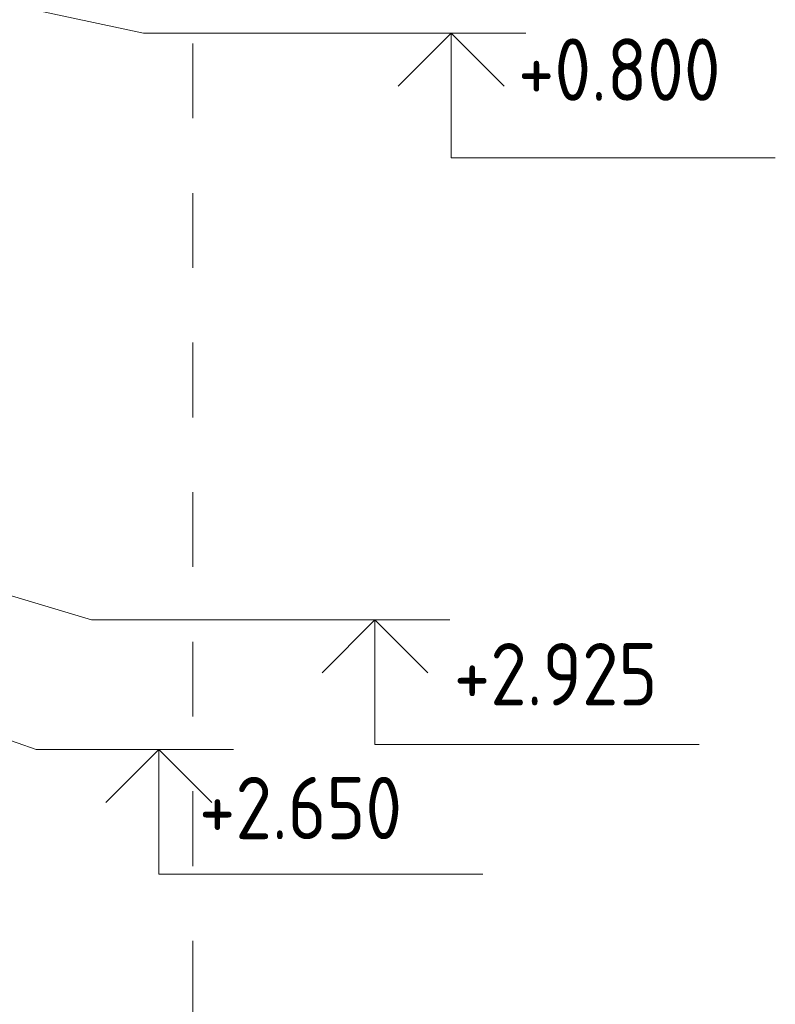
# Model space of a CAD drawing. Header units: millimetres. Extents: x 37142 to 74566, y 2709 to 34045.
# Tile 25 of 58: x 47053 to 48569, y 13811 to 15786. Entities that reach past the tile are written whole.
import ezdxf

# ---------------------------------------------------------------- set-up
doc = ezdxf.new("R2010")
doc.units = ezdxf.units.MM
doc.linetypes.add('ADSK_Скрыто', pattern=[300, 150, -150])
for name, color, linetype, lineweight in [('A-____-NOTE-TEXT', 131, 'Continuous', 20), ('G-____-____-DIMS', 111, 'Continuous', 9), ('G-____-____-SYMB', 111, 'ADSK_Скрыто', 20)]:
    doc.layers.add(name, color=color, linetype=linetype, lineweight=lineweight)
doc.styles.add('GOST Common_1', font='GOST_Common.ttf', dxfattribs={"width": 0.9, "height": 125})

# ---------------------------------------------------------------- blocks, each defined once
blk = doc.blocks.new('Высотные отметки - Стрелка вверх-157591-3D Вент Left')
at = {"layer": 'A-____-NOTE-TEXT'}
for p, q in [((38672.8, 11264.4), (38022.8, 11264.4)), ((38672.8, 11014.4), (38672.8, 11264.4)), ((38672.8, 11014.4), (38566.7, 11120.5)), ((38672.8, 11014.4), (38778.9, 11120.5)), ((38822.8, 11014.4), (38522.8, 11014.4))]:
    blk.add_line(p, q, dxfattribs=at)

msp = doc.modelspace()

# ---------------------------------------------------------------- linework, layer by layer
at = {"layer": 'G-____-____-DIMS', "lineweight": 20}
for p, q in [((46975.5, 15828.6), (47301.4, 15758.9)), ((47301.4, 15758.9), (47918.5, 15758.9)), ((46760.7, 14712.8), (47197.1, 14581.9)), ((46061, 14683.5), (47086.2, 14321.8)), ((47197.1, 14581.9), (47765.6, 14581.9)), ((47086.2, 14321.8), (47332.2, 14321.8))]:
    msp.add_line(p, q, dxfattribs=at)
at = {"layer": 'G-____-____-SYMB'}
msp.add_line((47400.7, 18438.2), (47400.7, 6202.4), dxfattribs=at)

# ---------------------------------------------------------------- block references
at = {"layer": 'A-____-NOTE-TEXT', "rotation": 180}
for p in [(86591.3, 26773.3), (86438.4, 25596.3), (86004.9, 25336.2)]:
    msp.add_blockref('Высотные отметки - Стрелка вверх-157591-3D Вент Left', p, dxfattribs=at)

# ---------------------------------------------------------------- texts
at = {"layer": 'G-____-____-DIMS', "lineweight": 20, "char_height": 125, "width": 508.377, "attachment_point": 1, "line_spacing_factor": 1.022761, "style": 'GOST Common_1'}
for s, insert in [('+0.800', (48052.5, 15748.4)), ('+2.925', (47923.8, 14535.5)), ('+2.650', (47412.7, 14267.1))]:
    msp.add_mtext(s, dxfattribs=dict(at, insert=insert))

doc.saveas('drawing.dxf')
